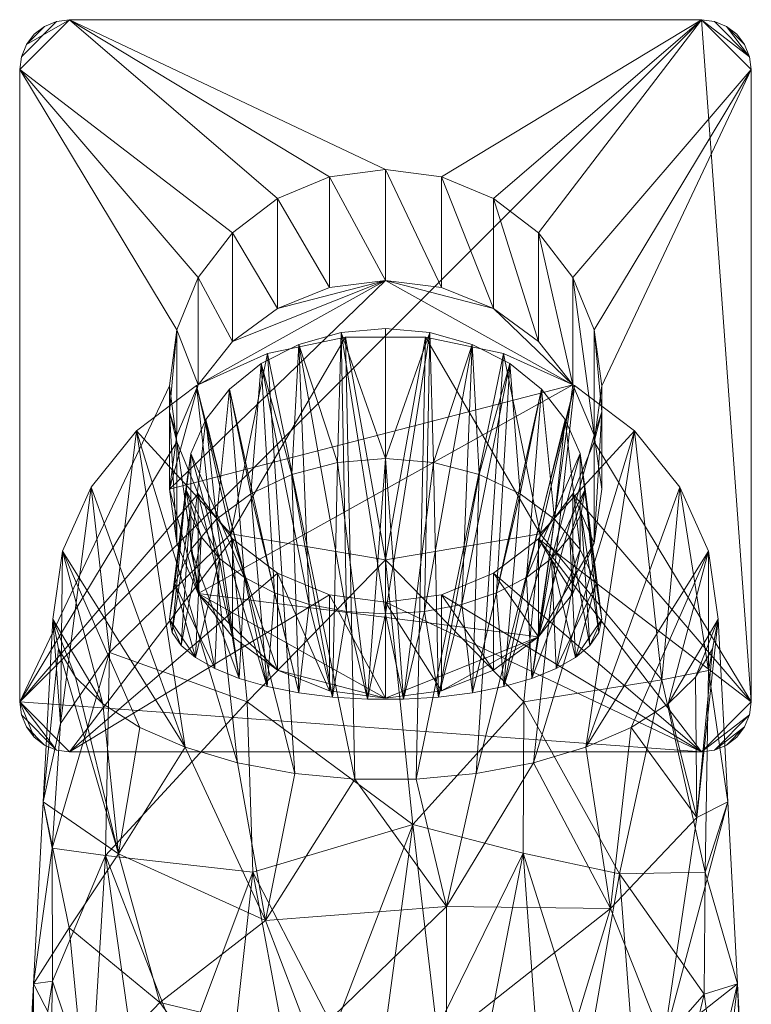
# Model space of a CAD drawing. Header units: millimetres. Extents: x -15489 to 15034, y -13406 to 13375.
# Tile 7 of 10: x -310 to -266, y -2727 to -2668. Entities that reach past the tile are written whole.
import ezdxf

# ---------------------------------------------------------------- set-up
doc = ezdxf.new("R2010")
doc.units = ezdxf.units.MM
doc.layers.add('P-SANR-FIXT', color=6, linetype='Continuous', lineweight=9)

# ---------------------------------------------------------------- blocks, each defined once
blk = doc.blocks.new('FFAS1300-601440BT0_REVIT - Acacia E deck-moiunted B_S basin mixer-348036-_3D_')
at = {"layer": 'P-SANR-FIXT'}
mesh = blk.add_polyface(dxfattribs=at)
corners = [(319, 22), (319.776, 21.898), (320.5, 21.598), (321.121, 21.121), (321.598, 20.5), (321.898, 19.776), (322, 19), (322, -19), (321.898, -19.776), (321.598, -20.5), (321.121, -21.121), (320.5, -21.598), (319.776, -21.898), (319, -22), (281, -22), (280.224, -21.898), (279.5, -21.598), (278.879, -21.121), (278.402, -20.5), (278.102, -19.776), (278, -19), (278, 19), (278.102, 19.776), (278.402, 20.5), (278.879, 21.121), (279.5, 21.598), (280.224, 21.898), (281, 22)]
mesh.append_faces([[corners[k] for k in face] for face in [(0, 7, 13, 20)]], dxfattribs={"vtx0": -1, "vtx1": -1, "vtx2": -1, "vtx3": -1})
mesh.append_faces([[corners[k] for k in face] for face in [(0, 20, 21, 27), (9, 11, 12, 8), (8, 12, 13, 7)]], dxfattribs={"vtx0": -1, "vtx2": -1})
mesh.append_faces([[corners[k] for k in face] for face in [(0, 5, 6, 7)]], dxfattribs={"vtx0": -1, "vtx3": -1})
mesh.append_faces([[corners[k] for k in face] for face in [(4, 5, 2, 3), (10, 11, 9)]], dxfattribs={"vtx1": -1})
mesh.append_faces([[corners[k] for k in face] for face in [(16, 17, 20, 15), (14, 15, 20, 13)]], dxfattribs={"vtx1": -1, "vtx2": -1})
mesh.append_faces([[corners[k] for k in face] for face in [(23, 24, 25)]], dxfattribs={"vtx2": -1})
mesh.append_faces([[corners[k] for k in face] for face in [(21, 22, 23, 27), (25, 26, 27, 23), (0, 1, 2, 5)]], dxfattribs={"vtx2": -1, "vtx3": -1})
mesh.append_faces([[corners[k] for k in face] for face in [(17, 18, 19, 20)]], dxfattribs={"vtx3": -1})
mesh = blk.add_polyface(dxfattribs=at)
corners = [(319, 22, 3), (281, 22, 3), (280.224, 21.898, 3), (279.5, 21.598, 3), (278.879, 21.121, 3), (278.402, 20.5, 3), (278.102, 19.776, 3), (278, 19, 3), (278, -19, 3), (278.102, -19.776, 3), (278.402, -20.5, 3), (278.879, -21.121, 3), (279.5, -21.598, 3), (280.224, -21.898, 3), (281, -22, 3), (319, -22, 3), (319.776, -21.898, 3), (320.5, -21.598, 3), (321.121, -21.121, 3), (321.598, -20.5, 3), (321.898, -19.776, 3), (322, -19, 3), (322, 19, 3), (321.898, 19.776, 3), (321.598, 20.5, 3), (321.121, 21.121, 3), (320.5, 21.598, 3), (319.776, 21.898, 3), (313, 0, 3), (312.557, -3.365, 3), (311.258, -6.5, 3), (309.192, -9.192, 3), (306.5, -11.258, 3), (303.365, -12.557, 3), (300, -13, 3), (296.635, -12.557, 3), (293.5, -11.258, 3), (290.808, -9.192, 3), (288.742, -6.5, 3), (287.443, -3.365, 3), (287, 0, 3), (287.443, 3.365, 3), (288.742, 6.5, 3), (290.808, 9.192, 3), (293.5, 11.258, 3), (296.635, 12.557, 3), (300, 13, 3), (303.365, 12.557, 3), (306.5, 11.258, 3), (309.192, 9.192, 3), (311.258, 6.5, 3), (312.557, 3.365, 3)]
mesh.append_faces([[corners[k] for k in face] for face in [(51, 22, 50), (31, 21, 30), (30, 21, 29), (43, 7, 42), (37, 14, 36)]], dxfattribs={"vtx0": -1, "vtx1": -1})
mesh.append_faces([[corners[k] for k in face] for face in [(0, 47, 48), (22, 51, 28), (16, 19, 20, 15), (15, 31, 32), (15, 33, 34), (7, 1, 2, 6), (6, 2, 3, 5), (14, 8, 9, 13), (13, 9, 10, 12)]], dxfattribs={"vtx0": -1, "vtx2": -1})
mesh.append_faces([[corners[k] for k in face] for face in [(15, 20, 21, 31)]], dxfattribs={"vtx0": -1, "vtx2": -1, "vtx3": -1})
mesh.append_faces([[corners[k] for k in face] for face in [(11, 12, 10)]], dxfattribs={"vtx1": -1})
mesh.append_faces([[corners[k] for k in face] for face in [(48, 49, 0), (32, 33, 15), (44, 45, 1), (41, 42, 7), (45, 46, 1), (38, 39, 8), (35, 36, 14), (39, 40, 8)]], dxfattribs={"vtx1": -1, "vtx2": -1})
mesh.append_faces([[corners[k] for k in face] for face in [(49, 50, 22, 0), (43, 44, 1, 7), (37, 38, 8, 14)]], dxfattribs={"vtx1": -1, "vtx2": -1, "vtx3": -1})
mesh.append_faces([[corners[k] for k in face] for face in [(26, 27, 23, 24), (22, 23, 27, 0), (46, 47, 0, 1), (28, 29, 21, 22), (40, 41, 7, 8), (34, 35, 14, 15)]], dxfattribs={"vtx1": -1, "vtx3": -1})
mesh.append_faces([[corners[k] for k in face] for face in [(24, 25, 26), (17, 18, 19, 16), (3, 4, 5)]], dxfattribs={"vtx2": -1})
mesh = blk.add_polyface(dxfattribs=at)
corners = [(278, 19, 3), (278.102, 19.776, 3), (278.402, 20.5, 3), (278.879, 21.121, 3), (279.5, 21.598, 3), (280.224, 21.898, 3), (281, 22, 3), (281, 22), (280.224, 21.898), (279.5, 21.598), (278.879, 21.121), (278.402, 20.5), (278.102, 19.776), (278, 19)]
mesh.append_faces([[corners[k] for k in face] for face in [(7, 8, 5, 6), (0, 1, 12, 13)]], dxfattribs={"vtx1": -1})
mesh.append_faces([[corners[k] for k in face] for face in [(8, 9, 4, 5), (3, 4, 9, 10), (10, 11, 2, 3), (11, 12, 1, 2)]], dxfattribs={"vtx1": -1, "vtx3": -1})
mesh = blk.add_polyface(dxfattribs=at)
corners = [(319, 22, 3), (319, 22), (281, 22), (281, 22, 3)]
mesh.append_faces([[corners[k] for k in face] for face in [(0, 1, 2, 3)]])
mesh = blk.add_polyface(dxfattribs=at)
corners = [(319, 22, 3), (319.776, 21.898, 3), (320.5, 21.598, 3), (321.121, 21.121, 3), (321.598, 20.5, 3), (321.898, 19.776, 3), (322, 19, 3), (322, 19), (321.898, 19.776), (321.598, 20.5), (321.121, 21.121), (320.5, 21.598), (319.776, 21.898), (319, 22)]
mesh.append_faces([[corners[k] for k in face] for face in [(7, 8, 5, 6), (0, 1, 12, 13)]], dxfattribs={"vtx1": -1})
mesh.append_faces([[corners[k] for k in face] for face in [(8, 9, 4, 5), (3, 4, 9, 10), (10, 11, 2, 3), (11, 12, 1, 2)]], dxfattribs={"vtx1": -1, "vtx3": -1})
mesh = blk.add_polyface(dxfattribs=at)
corners = [(278, 19, 3), (278, 19), (278, -19), (278, -19, 3)]
mesh.append_faces([[corners[k] for k in face] for face in [(0, 1, 2, 3)]])
mesh = blk.add_polyface(dxfattribs=at)
corners = [(322, -19, 3), (322, -19), (322, 19), (322, 19, 3)]
mesh.append_faces([[corners[k] for k in face] for face in [(0, 1, 2, 3)]])
mesh = blk.add_polyface(dxfattribs=at)
corners = [(287, -6.218, 50.146), (287.443, -2.97, 51.023), (288.742, 0.057, 51.84), (290.808, 2.656, 52.542), (293.5, 4.651, 53.08), (296.635, 5.905, 53.418), (300, 6.332, 53.534), (303.365, 5.905, 53.418), (306.5, 4.651, 53.08), (309.192, 2.656, 52.542), (311.258, 0.057, 51.84), (312.557, -2.97, 51.023), (313, -6.218, 50.146), (313, -1.561, 26.899), (313, 0, 3.242), (312.557, 3.365, 3.242), (311.258, 6.5, 3.242), (309.192, 9.192, 3.242), (306.5, 11.258, 3.242), (303.365, 12.557, 3.242), (300, 13, 3.242), (296.635, 12.557, 3.242), (293.5, 11.258, 3.242), (290.808, 9.192, 3.242), (288.742, 6.5, 3.242), (287.443, 3.365, 3.242), (287, 0, 3.242), (287, -1.561, 26.899)]
mesh.append_faces([[corners[k] for k in face] for face in [(6, 21, 5), (9, 18, 8), (8, 19, 7), (11, 16, 10), (4, 23, 3), (22, 5, 21), (24, 3, 23), (21, 6, 20)]], dxfattribs={"vtx0": -1, "vtx1": -1})
mesh.append_faces([[corners[k] for k in face] for face in [(27, 1, 25), (11, 13, 15)]], dxfattribs={"vtx0": -1, "vtx1": -1, "vtx2": -1})
mesh.append_faces([[corners[k] for k in face] for face in [(17, 9, 10), (25, 1, 2), (22, 4, 5), (9, 17, 18), (8, 18, 19), (10, 16, 17), (4, 22, 23)]], dxfattribs={"vtx0": -1, "vtx2": -1})
mesh.append_faces([[corners[k] for k in face] for face in [(26, 27, 25)]], dxfattribs={"vtx1": -1})
mesh.append_faces([[corners[k] for k in face] for face in [(6, 7, 20), (2, 3, 24), (15, 16, 11), (19, 20, 7), (24, 25, 2)]], dxfattribs={"vtx1": -1, "vtx2": -1})
mesh.append_faces([[corners[k] for k in face] for face in [(27, 0, 1), (11, 12, 13), (13, 14, 15)]], dxfattribs={"vtx2": -1})
mesh = blk.add_polyface(dxfattribs=at)
corners = [(287, 0, 3.242), (287.443, 3.365, 3.242), (288.742, 6.5, 3.242), (290.808, 9.192, 3.242), (293.5, 11.258, 3.242), (296.635, 12.557, 3.242), (300, 13, 3.242), (303.365, 12.557, 3.242), (306.5, 11.258, 3.242), (309.192, 9.192, 3.242), (311.258, 6.5, 3.242), (312.557, 3.365, 3.242), (313, 0, 3.242), (313, 0, 3), (312.557, 3.365, 3), (311.258, 6.5, 3), (309.192, 9.192, 3), (306.5, 11.258, 3), (303.365, 12.557, 3), (300, 13, 3), (296.635, 12.557, 3), (293.5, 11.258, 3), (290.808, 9.192, 3), (288.742, 6.5, 3), (287.443, 3.365, 3), (287, 0, 3)]
mesh.append_faces([[corners[k] for k in face] for face in [(1, 24, 25, 0)]], dxfattribs={"vtx0": -1})
mesh.append_faces([[corners[k] for k in face] for face in [(11, 14, 15, 10), (9, 16, 17, 8), (10, 15, 16, 9), (8, 17, 18, 7), (19, 6, 7, 18), (5, 20, 21, 4), (4, 21, 22, 3), (2, 23, 24, 1), (3, 22, 23, 2), (20, 5, 6, 19)]], dxfattribs={"vtx0": -1, "vtx2": -1})
mesh.append_faces([[corners[k] for k in face] for face in [(12, 13, 14, 11)]], dxfattribs={"vtx2": -1})
mesh = blk.add_polyface(dxfattribs=at)
corners = [(287, -6.218, 50.146), (287.443, -9.467, 49.269), (288.742, -12.494, 48.452), (290.808, -15.093, 47.751), (293.5, -17.088, 47.213), (296.635, -18.342, 46.874), (300, -18.769, 46.759), (303.365, -18.342, 46.874), (306.5, -17.088, 47.213), (309.192, -15.093, 47.751), (311.258, -12.494, 48.452), (312.557, -9.467, 49.269), (313, -6.218, 50.146), (312.557, -2.97, 51.023), (311.258, 0.057, 51.84), (309.192, 2.656, 52.542), (306.5, 4.651, 53.08), (303.365, 5.905, 53.418), (300, 6.332, 53.534), (296.635, 5.905, 53.418), (293.5, 4.651, 53.08), (290.808, 2.656, 52.542), (288.742, 0.057, 51.84), (287.443, -2.97, 51.023)]
mesh.append_faces([[corners[k] for k in face] for face in [(13, 11, 12)]], dxfattribs={"vtx0": -1})
mesh.append_faces([[corners[k] for k in face] for face in [(7, 9, 6)]], dxfattribs={"vtx0": -1, "vtx1": -1})
mesh.append_faces([[corners[k] for k in face] for face in [(22, 0, 18), (14, 0, 2), (2, 4, 6), (6, 9, 2), (14, 16, 18), (2, 9, 14), (11, 13, 9), (14, 18, 0)]], dxfattribs={"vtx0": -1, "vtx1": -1, "vtx2": -1})
mesh.append_faces([[corners[k] for k in face] for face in [(18, 21, 22)]], dxfattribs={"vtx0": -1, "vtx2": -1})
mesh.append_faces([[corners[k] for k in face] for face in [(3, 4, 2), (5, 6, 4), (19, 20, 18), (15, 16, 14), (8, 9, 7), (10, 11, 9)]], dxfattribs={"vtx1": -1})
mesh.append_faces([[corners[k] for k in face] for face in [(20, 21, 18), (13, 14, 9)]], dxfattribs={"vtx1": -1, "vtx2": -1})
mesh.append_faces([[corners[k] for k in face] for face in [(22, 23, 0), (0, 1, 2), (16, 17, 18)]], dxfattribs={"vtx2": -1})
mesh = blk.add_polyface(dxfattribs=at)
corners = [(312, -6.218, 50.146), (311.699, -4.07, 50.726), (310.812, -2.03, 51.277), (309.382, -0.199, 51.771), (307.482, 1.33, 52.183), (305.207, 2.48, 52.494), (302.67, 3.194, 52.687), (300, 3.436, 52.752), (297.33, 3.194, 52.687), (294.793, 2.48, 52.494), (292.518, 1.33, 52.183), (290.618, -0.199, 51.771), (289.188, -2.03, 51.277), (288.301, -4.07, 50.726), (288, -6.218, 50.146), (287, -14.036, 79.11), (287.326, -11.887, 79.69), (288.287, -9.847, 80.24), (289.836, -8.016, 80.734), (291.895, -6.488, 81.147), (294.36, -5.337, 81.458), (297.107, -4.623, 81.65), (300, -4.381, 81.716), (302.893, -4.623, 81.65), (305.641, -5.337, 81.458), (308.105, -6.488, 81.147), (310.164, -8.016, 80.734), (311.713, -9.847, 80.24), (312.674, -11.887, 79.69), (313, -14.036, 79.11)]
mesh.append_faces([[corners[k] for k in face] for face in [(1, 28, 0), (2, 27, 1), (6, 23, 5), (25, 4, 24), (23, 6, 22), (21, 9, 20), (8, 22, 7)]], dxfattribs={"vtx0": -1, "vtx1": -1})
mesh.append_faces([[corners[k] for k in face] for face in [(25, 3, 4), (20, 9, 10), (18, 11, 12), (19, 10, 11), (16, 13, 14), (11, 18, 19), (12, 17, 18)]], dxfattribs={"vtx0": -1, "vtx2": -1})
mesh.append_faces([[corners[k] for k in face] for face in [(4, 5, 24), (2, 3, 26), (26, 27, 2), (27, 28, 1), (23, 24, 5), (25, 26, 3), (6, 7, 22), (12, 13, 17), (21, 22, 8), (8, 9, 21), (19, 20, 10), (16, 17, 13)]], dxfattribs={"vtx1": -1, "vtx2": -1})
mesh.append_faces([[corners[k] for k in face] for face in [(28, 29, 0), (14, 15, 16)]], dxfattribs={"vtx2": -1})
mesh = blk.add_polyface(dxfattribs=at)
corners = [(312, -6.218, 50.146), (311.769, -7.681, 49.751), (311.087, -9.088, 49.372), (309.978, -10.384, 49.022), (308.485, -11.52, 48.715), (306.667, -12.452, 48.464), (304.592, -13.145, 48.277), (302.341, -13.572, 48.162), (300, -13.716, 48.123), (297.659, -13.572, 48.162), (295.408, -13.145, 48.277), (293.333, -12.452, 48.464), (291.515, -11.52, 48.715), (290.022, -10.384, 49.022), (288.913, -9.088, 49.372), (288.231, -7.681, 49.751), (288, -6.218, 50.146), (288.301, -4.07, 50.726), (289.188, -2.03, 51.277), (290.618, -0.199, 51.771), (292.518, 1.33, 52.183), (294.793, 2.48, 52.494), (297.33, 3.194, 52.687), (300, 3.436, 52.752), (302.67, 3.194, 52.687), (305.207, 2.48, 52.494), (307.482, 1.33, 52.183), (309.382, -0.199, 51.771), (310.812, -2.03, 51.277), (311.699, -4.07, 50.726)]
mesh.append_faces([[corners[k] for k in face] for face in [(10, 21, 9), (11, 20, 10), (12, 19, 11), (6, 26, 5), (5, 27, 4), (21, 10, 20), (29, 4, 28), (0, 3, 29), (17, 13, 16)]], dxfattribs={"vtx0": -1, "vtx1": -1})
mesh.append_faces([[corners[k] for k in face] for face in [(17, 12, 13), (25, 6, 7), (0, 2, 3), (29, 3, 4), (24, 7, 8), (9, 21, 22), (4, 27, 28), (6, 25, 26), (5, 26, 27), (7, 24, 25)]], dxfattribs={"vtx0": -1, "vtx2": -1})
mesh.append_faces([[corners[k] for k in face] for face in [(13, 14, 16), (8, 9, 22), (17, 18, 12), (18, 19, 12), (19, 20, 11), (22, 23, 8), (23, 24, 8)]], dxfattribs={"vtx1": -1, "vtx2": -1})
mesh.append_faces([[corners[k] for k in face] for face in [(0, 1, 2), (14, 15, 16)]], dxfattribs={"vtx2": -1})
mesh = blk.add_polyface(dxfattribs=at)
corners = [(320, -14.036, 79.11), (319.418, -9.948, 80.225), (317.709, -6.099, 81.275), (314.97, -2.71, 82.2), (311.361, 0.02, 82.945), (307.092, 1.935, 83.467), (302.41, 2.919, 83.736), (297.59, 2.919, 83.736), (292.908, 1.935, 83.467), (288.639, 0.02, 82.945), (285.03, -2.71, 82.2), (282.291, -6.099, 81.275), (280.582, -9.948, 80.225), (280, -14.036, 79.11), (279.417, -25.015, 116.934), (278.834, -35.938, 149.71), (278.252, -46.805, 177.438), (279.783, -44.335, 177.899), (282.272, -42.646, 177.682), (285.014, -41.345, 177.349), (287.843, -40.343, 177.023), (290.884, -39.547, 176.734), (293.849, -39.011, 176.527), (296.906, -38.684, 176.395), (300, -38.574, 176.351), (303.094, -38.684, 176.395), (306.151, -39.011, 176.527), (309.116, -39.547, 176.734), (312.157, -40.343, 177.023), (314.986, -41.345, 177.349), (317.728, -42.646, 177.682), (320.217, -44.335, 177.899), (321.748, -46.805, 177.438), (321.166, -35.938, 149.71), (320.583, -25.015, 116.934), (308.321, -19.002, 135.41), (291.679, -19.002, 135.41), (301.643, -26.367, 153.372), (314.08, -29.332, 153.7), (283.158, -28.238, 147.499), (292.013, -29.239, 157.598), (316.618, -17.68, 120.904), (300, -10.459, 118.263), (283.401, -16.031, 116.391), (309.309, -8.899, 110.113), (290.691, -8.899, 110.113), (319.224, -29.233, 144.301), (319.164, -36.568, 162.672), (308.28, -28.086, 155.124), (279.952, -27.784, 136.553), (279.978, -35.784, 158.57), (280.45, -20.291, 116.476), (319.421, -17.116, 106.889)]
mesh.append_faces([[corners[k] for k in face] for face in [(1, 52, 0), (18, 50, 17), (28, 48, 27), (4, 44, 3), (8, 45, 7), (2, 52, 1), (3, 41, 2), (29, 38, 28), (13, 51, 12), (22, 40, 21), (34, 46, 33), (11, 43, 10), (24, 37, 23)]], dxfattribs={"vtx0": -1, "vtx1": -1})
mesh.append_faces([[corners[k] for k in face] for face in [(39, 49, 50), (35, 38, 41), (52, 2, 41), (11, 51, 43), (3, 44, 41), (6, 42, 44), (48, 37, 25), (43, 49, 39), (33, 46, 47), (37, 48, 35), (40, 36, 39), (10, 43, 45), (38, 35, 48), (36, 40, 37), (34, 52, 46), (49, 15, 50), (33, 47, 31), (29, 47, 38), (14, 49, 51), (36, 43, 39), (41, 44, 35), (43, 51, 49), (42, 45, 36), (42, 37, 35), (23, 37, 40), (20, 40, 39), (18, 39, 50), (37, 42, 36), (46, 41, 38), (36, 45, 43), (48, 28, 38), (7, 45, 42), (38, 47, 46), (42, 35, 44), (46, 52, 41)]], dxfattribs={"vtx0": -1, "vtx1": -1, "vtx2": -1})
mesh.append_faces([[corners[k] for k in face] for face in [(52, 34, 0), (48, 26, 27), (48, 25, 26), (45, 9, 10), (44, 5, 6), (51, 13, 14), (37, 24, 25), (47, 30, 31), (40, 22, 23), (39, 19, 20)]], dxfattribs={"vtx0": -1, "vtx2": -1})
mesh.append_faces([[corners[k] for k in face] for face in [(15, 16, 50), (29, 30, 47), (4, 5, 44), (6, 7, 42), (14, 15, 49), (18, 19, 39), (8, 9, 45), (20, 21, 40), (16, 17, 50), (11, 12, 51)]], dxfattribs={"vtx1": -1, "vtx2": -1})
mesh.append_faces([[corners[k] for k in face] for face in [(31, 32, 33)]], dxfattribs={"vtx2": -1})
mesh = blk.add_polyface(dxfattribs=at)
corners = [(320, -14.036, 79.11), (319.658, -15.808, 78.626), (318.649, -17.521, 78.159), (317.005, -19.115, 77.724), (314.781, -20.536, 77.336), (312.045, -21.729, 77.011), (308.898, -22.661, 76.757), (305.456, -23.306, 76.581), (301.838, -23.64, 76.489), (298.162, -23.64, 76.489), (294.544, -23.306, 76.581), (291.102, -22.661, 76.757), (287.955, -21.729, 77.011), (285.219, -20.536, 77.336), (282.995, -19.115, 77.724), (281.351, -17.521, 78.159), (280.342, -15.808, 78.626), (280, -14.036, 79.11), (280.582, -9.948, 80.225), (282.291, -6.099, 81.275), (285.03, -2.71, 82.2), (288.639, 0.02, 82.945), (292.908, 1.935, 83.467), (297.59, 2.919, 83.736), (302.41, 2.919, 83.736), (307.092, 1.935, 83.467), (311.361, 0.02, 82.945), (314.97, -2.71, 82.2), (317.709, -6.099, 81.275), (319.418, -9.948, 80.225)]
mesh.append_faces([[corners[k] for k in face] for face in [(10, 22, 9), (11, 21, 10), (12, 20, 11), (6, 27, 5), (5, 29, 4), (15, 17, 14), (21, 11, 20), (29, 5, 28), (0, 3, 29)]], dxfattribs={"vtx0": -1, "vtx1": -1})
mesh.append_faces([[corners[k] for k in face] for face in [(18, 12, 13), (26, 6, 7), (0, 2, 3), (29, 3, 4), (25, 7, 8), (10, 21, 22), (5, 27, 28), (7, 25, 26), (6, 26, 27)]], dxfattribs={"vtx0": -1, "vtx2": -1})
mesh.append_faces([[corners[k] for k in face] for face in [(13, 14, 18), (17, 18, 14), (18, 19, 12), (19, 20, 12), (22, 23, 9), (24, 25, 8)]], dxfattribs={"vtx1": -1, "vtx2": -1})
mesh.append_faces([[corners[k] for k in face] for face in [(8, 9, 23, 24)]], dxfattribs={"vtx1": -1, "vtx3": -1})
mesh.append_faces([[corners[k] for k in face] for face in [(0, 1, 2), (15, 16, 17)]], dxfattribs={"vtx2": -1})
mesh = blk.add_polyface(dxfattribs=at)
corners = [(313, 0, 3.242), (312.557, -3.365, 3.242), (311.258, -6.5, 3.242), (309.192, -9.192, 3.242), (306.5, -11.258, 3.242), (303.365, -12.557, 3.242), (300, -13, 3.242), (296.635, -12.557, 3.242), (293.5, -11.258, 3.242), (290.808, -9.192, 3.242), (288.742, -6.5, 3.242), (287.443, -3.365, 3.242), (287, 0, 3.242), (287, 0, 3), (287.443, -3.365, 3), (288.742, -6.5, 3), (290.808, -9.192, 3), (293.5, -11.258, 3), (296.635, -12.557, 3), (300, -13, 3), (303.365, -12.557, 3), (306.5, -11.258, 3), (309.192, -9.192, 3), (311.258, -6.5, 3), (312.557, -3.365, 3), (313, 0, 3)]
mesh.append_faces([[corners[k] for k in face] for face in [(1, 24, 25, 0)]], dxfattribs={"vtx0": -1})
mesh.append_faces([[corners[k] for k in face] for face in [(11, 14, 15, 10), (9, 16, 17, 8), (10, 15, 16, 9), (8, 17, 18, 7), (19, 6, 7, 18), (5, 20, 21, 4), (4, 21, 22, 3), (2, 23, 24, 1), (3, 22, 23, 2), (20, 5, 6, 19)]], dxfattribs={"vtx0": -1, "vtx2": -1})
mesh.append_faces([[corners[k] for k in face] for face in [(12, 13, 14, 11)]], dxfattribs={"vtx2": -1})
mesh = blk.add_polyface(dxfattribs=at)
corners = [(313, -6.218, 50.146), (312.557, -9.467, 49.269), (311.258, -12.494, 48.452), (309.192, -15.093, 47.751), (306.5, -17.088, 47.213), (303.365, -18.342, 46.874), (300, -18.769, 46.759), (296.635, -18.342, 46.874), (293.5, -17.088, 47.213), (290.808, -15.093, 47.751), (288.742, -12.494, 48.452), (287.443, -9.467, 49.269), (287, -6.218, 50.146), (287, -1.561, 26.899), (287, 0, 3.242), (287.443, -3.365, 3.242), (288.742, -6.5, 3.242), (290.808, -9.192, 3.242), (293.5, -11.258, 3.242), (296.635, -12.557, 3.242), (300, -13, 3.242), (303.365, -12.557, 3.242), (306.5, -11.258, 3.242), (309.192, -9.192, 3.242), (311.258, -6.5, 3.242), (312.557, -3.365, 3.242), (313, 0, 3.242), (313, -1.561, 26.899)]
mesh.append_faces([[corners[k] for k in face] for face in [(15, 13, 14)]], dxfattribs={"vtx0": -1})
mesh.append_faces([[corners[k] for k in face] for face in [(8, 18, 7), (9, 17, 8), (10, 16, 9), (20, 6, 19)]], dxfattribs={"vtx0": -1, "vtx1": -1})
mesh.append_faces([[corners[k] for k in face] for face in [(15, 11, 13), (25, 27, 1)]], dxfattribs={"vtx0": -1, "vtx1": -1, "vtx2": -1})
mesh.append_faces([[corners[k] for k in face] for face in [(15, 10, 11), (24, 1, 2), (23, 2, 3), (22, 3, 4), (9, 16, 17), (8, 17, 18), (4, 21, 22)]], dxfattribs={"vtx0": -1, "vtx2": -1})
mesh.append_faces([[corners[k] for k in face] for face in [(12, 13, 11), (0, 1, 27), (26, 27, 25)]], dxfattribs={"vtx1": -1})
mesh.append_faces([[corners[k] for k in face] for face in [(6, 7, 19), (5, 6, 20), (4, 5, 21), (15, 16, 10), (18, 19, 7), (20, 21, 5), (22, 23, 3), (23, 24, 2), (24, 25, 1)]], dxfattribs={"vtx1": -1, "vtx2": -1})
mesh = blk.add_polyface(dxfattribs=at)
corners = [(313, -14.036, 79.11), (312.674, -11.887, 79.69), (311.713, -9.847, 80.24), (310.164, -8.016, 80.734), (308.105, -6.488, 81.147), (305.641, -5.337, 81.458), (302.893, -4.623, 81.65), (300, -4.381, 81.716), (297.107, -4.623, 81.65), (294.36, -5.337, 81.458), (291.895, -6.488, 81.147), (289.836, -8.016, 80.734), (288.287, -9.847, 80.24), (287.326, -11.887, 79.69), (287, -14.036, 79.11), (287.177, -14.83, 78.895), (287.704, -15.603, 78.687), (288.567, -16.333, 78.49), (289.741, -17.001, 78.31), (291.195, -17.587, 78.151), (292.89, -18.077, 78.019), (294.778, -18.457, 77.917), (296.809, -18.715, 77.847), (298.926, -18.847, 77.811), (301.074, -18.847, 77.811), (303.191, -18.715, 77.847), (305.222, -18.457, 77.917), (307.11, -18.077, 78.019), (308.805, -17.587, 78.151), (310.259, -17.001, 78.31), (311.433, -16.333, 78.49), (312.296, -15.603, 78.687), (312.823, -14.83, 78.895)]
mesh.append_faces([[corners[k] for k in face] for face in [(25, 6, 24), (27, 4, 26), (28, 3, 27), (21, 10, 20), (20, 11, 19), (2, 29, 1), (5, 26, 4), (14, 17, 13)]], dxfattribs={"vtx0": -1, "vtx1": -1})
mesh.append_faces([[corners[k] for k in face] for face in [(5, 25, 26), (2, 28, 29), (7, 23, 24), (9, 21, 22), (13, 17, 18), (14, 16, 17), (12, 18, 19), (8, 22, 23), (25, 5, 6), (18, 12, 13), (21, 9, 10), (22, 8, 9)]], dxfattribs={"vtx0": -1, "vtx2": -1})
mesh.append_faces([[corners[k] for k in face] for face in [(15, 16, 14)]], dxfattribs={"vtx1": -1})
mesh.append_faces([[corners[k] for k in face] for face in [(29, 30, 1), (30, 31, 0), (0, 1, 30), (2, 3, 28), (3, 4, 27), (6, 7, 24), (11, 12, 19), (10, 11, 20), (7, 8, 23)]], dxfattribs={"vtx1": -1, "vtx2": -1})
mesh.append_faces([[corners[k] for k in face] for face in [(31, 32, 0)]], dxfattribs={"vtx2": -1})
mesh = blk.add_polyface(dxfattribs=at)
corners = [(288, -6.218, 50.146), (288.231, -7.681, 49.751), (288.913, -9.088, 49.372), (290.022, -10.384, 49.022), (291.515, -11.52, 48.715), (293.333, -12.452, 48.464), (295.408, -13.145, 48.277), (297.659, -13.572, 48.162), (300, -13.716, 48.123), (302.341, -13.572, 48.162), (304.592, -13.145, 48.277), (306.667, -12.452, 48.464), (308.485, -11.52, 48.715), (309.978, -10.384, 49.022), (311.087, -9.088, 49.372), (311.769, -7.681, 49.751), (312, -6.218, 50.146), (313, -14.036, 79.11), (312.823, -14.83, 78.895), (312.296, -15.603, 78.687), (311.433, -16.333, 78.49), (310.259, -17.001, 78.31), (308.805, -17.587, 78.151), (307.11, -18.077, 78.019), (305.222, -18.457, 77.917), (303.191, -18.715, 77.847), (301.074, -18.847, 77.811), (298.926, -18.847, 77.811), (296.809, -18.715, 77.847), (294.778, -18.457, 77.917), (292.89, -18.077, 78.019), (291.195, -17.587, 78.151), (289.741, -17.001, 78.31), (288.567, -16.333, 78.49), (287.704, -15.603, 78.687), (287.177, -14.83, 78.895), (287, -14.036, 79.11)]
mesh.append_faces([[corners[k] for k in face] for face in [(1, 35, 0), (28, 7, 27), (12, 23, 11), (16, 18, 15), (23, 12, 22), (21, 13, 20), (19, 15, 18)]], dxfattribs={"vtx0": -1, "vtx1": -1})
mesh.append_faces([[corners[k] for k in face] for face in [(34, 1, 2), (30, 4, 5), (28, 6, 7), (27, 7, 8), (4, 30, 31), (6, 28, 29), (22, 12, 13), (20, 13, 14), (11, 23, 24), (13, 21, 22), (8, 26, 27)]], dxfattribs={"vtx0": -1, "vtx2": -1})
mesh.append_faces([[corners[k] for k in face] for face in [(2, 3, 33), (5, 6, 29), (3, 4, 31), (33, 34, 2), (34, 35, 1), (29, 30, 5), (31, 32, 3), (32, 33, 3), (9, 10, 25), (10, 11, 24), (8, 9, 26), (14, 15, 19), (24, 25, 10), (25, 26, 9), (19, 20, 14)]], dxfattribs={"vtx1": -1, "vtx2": -1})
mesh.append_faces([[corners[k] for k in face] for face in [(35, 36, 0), (16, 17, 18)]], dxfattribs={"vtx2": -1})
mesh = blk.add_polyface(dxfattribs=at)
corners = [(280, -14.036, 79.11), (280.342, -15.808, 78.626), (281.351, -17.521, 78.159), (282.995, -19.115, 77.724), (285.219, -20.536, 77.336), (287.955, -21.729, 77.011), (291.102, -22.661, 76.757), (294.544, -23.306, 76.581), (298.162, -23.64, 76.489), (301.838, -23.64, 76.489), (305.456, -23.306, 76.581), (308.898, -22.661, 76.757), (312.045, -21.729, 77.011), (314.781, -20.536, 77.336), (317.005, -19.115, 77.724), (318.649, -17.521, 78.159), (319.658, -15.808, 78.626), (320, -14.036, 79.11), (320.583, -25.015, 116.934), (321.166, -35.938, 149.71), (321.748, -46.805, 177.438), (321.59, -47.858, 176.868), (321.155, -48.79, 176.228), (319.986, -50.075, 175.103), (318.491, -51.052, 174.028), (316.822, -51.804, 173.05), (315.006, -52.405, 172.161), (311.448, -53.365, 171.197), (307.687, -54.169, 170.901), (303.873, -54.692, 170.861), (300, -54.877, 170.871), (296.907, -54.758, 170.863), (293.842, -54.417, 170.869), (290.813, -53.88, 170.971), (287.841, -53.185, 171.314), (284.994, -52.405, 172.161), (283.178, -51.804, 173.05), (281.509, -51.052, 174.028), (280.014, -50.075, 175.103), (278.845, -48.79, 176.228), (278.41, -47.858, 176.868), (278.252, -46.805, 177.438), (278.834, -35.938, 149.71), (279.417, -25.015, 116.934), (286.429, -37.061, 129.691), (303.664, -39.193, 128.961), (316.718, -39.455, 141.439), (281.885, -41.854, 150.74), (292.471, -45.368, 148.34), (313.537, -31.417, 112.184), (292.786, -32.139, 108.293), (283.937, -28.132, 105.954), (303.663, -31.296, 103.803), (319.44, -43.218, 157.488), (305.633, -46.769, 151.293), (280.975, -32.582, 127.458), (310.715, -40.648, 137.217), (313.129, -46.299, 155.061), (318.732, -25.942, 106.285), (295.488, -39.223, 129.319)]
mesh.append_faces([[corners[k] for k in face] for face in [(42, 40, 41)]], dxfattribs={"vtx0": -1})
mesh.append_faces([[corners[k] for k in face] for face in [(6, 50, 5), (9, 52, 8), (7, 50, 6), (5, 51, 4), (38, 47, 37), (37, 47, 36), (8, 50, 7), (10, 52, 9), (16, 58, 15), (31, 48, 30), (4, 51, 3), (25, 53, 24), (23, 53, 22), (30, 54, 29)]], dxfattribs={"vtx0": -1, "vtx1": -1})
mesh.append_faces([[corners[k] for k in face] for face in [(43, 51, 55), (50, 51, 5), (52, 50, 8), (56, 49, 46), (42, 47, 39), (46, 19, 53), (55, 51, 44), (48, 34, 47), (11, 49, 52), (44, 48, 47), (59, 44, 50), (44, 59, 48), (46, 58, 18), (54, 59, 45), (58, 49, 13), (57, 46, 53), (57, 56, 46), (42, 55, 47), (44, 47, 55), (49, 56, 45), (58, 46, 49), (30, 48, 54), (56, 57, 54), (45, 52, 49), (54, 57, 28), (54, 48, 59), (53, 19, 21), (52, 45, 59), (57, 53, 25), (51, 43, 1), (50, 52, 59), (56, 54, 45), (51, 50, 44)]], dxfattribs={"vtx0": -1, "vtx1": -1, "vtx2": -1})
mesh.append_faces([[corners[k] for k in face] for face in [(51, 1, 2), (51, 2, 3), (42, 39, 40), (52, 10, 11), (47, 34, 35), (48, 33, 34), (57, 26, 27), (48, 31, 32), (58, 13, 14), (49, 11, 12), (58, 14, 15), (58, 17, 18), (57, 27, 28), (53, 23, 24), (54, 28, 29), (55, 42, 43)]], dxfattribs={"vtx0": -1, "vtx2": -1})
mesh.append_faces([[corners[k] for k in face] for face in [(0, 1, 43), (20, 21, 19)]], dxfattribs={"vtx1": -1})
mesh.append_faces([[corners[k] for k in face] for face in [(38, 39, 47), (32, 33, 48), (35, 36, 47), (16, 17, 58), (18, 19, 46), (12, 13, 49), (25, 26, 57), (21, 22, 53)]], dxfattribs={"vtx1": -1, "vtx2": -1})
mesh = blk.add_polyface(dxfattribs=at)
corners = [(281, -22, 3), (280.224, -21.898, 3), (279.5, -21.598, 3), (278.879, -21.121, 3), (278.402, -20.5, 3), (278.102, -19.776, 3), (278, -19, 3), (278, -19), (278.102, -19.776), (278.402, -20.5), (278.879, -21.121), (279.5, -21.598), (280.224, -21.898), (281, -22)]
mesh.append_faces([[corners[k] for k in face] for face in [(7, 8, 5, 6), (0, 1, 12, 13)]], dxfattribs={"vtx1": -1})
mesh.append_faces([[corners[k] for k in face] for face in [(8, 9, 4, 5), (3, 4, 9, 10), (10, 11, 2, 3), (11, 12, 1, 2)]], dxfattribs={"vtx1": -1, "vtx3": -1})
mesh = blk.add_polyface(dxfattribs=at)
corners = [(322, -19, 3), (321.898, -19.776, 3), (321.598, -20.5, 3), (321.121, -21.121, 3), (320.5, -21.598, 3), (319.776, -21.898, 3), (319, -22, 3), (319, -22), (319.776, -21.898), (320.5, -21.598), (321.121, -21.121), (321.598, -20.5), (321.898, -19.776), (322, -19)]
mesh.append_faces([[corners[k] for k in face] for face in [(7, 8, 5, 6), (0, 1, 12, 13)]], dxfattribs={"vtx1": -1})
mesh.append_faces([[corners[k] for k in face] for face in [(8, 9, 4, 5), (3, 4, 9, 10), (10, 11, 2, 3), (11, 12, 1, 2)]], dxfattribs={"vtx1": -1, "vtx3": -1})
mesh = blk.add_polyface(dxfattribs=at)
corners = [(281, -22, 3), (281, -22), (319, -22), (319, -22, 3)]
mesh.append_faces([[corners[k] for k in face] for face in [(0, 1, 2, 3)]])

msp = doc.modelspace()

# ---------------------------------------------------------------- block references
at = {"layer": 'P-SANR-FIXT'}
msp.add_blockref('FFAS1300-601440BT0_REVIT - Acacia E deck-moiunted B_S basin mixer-348036-_3D_', (-587.869, -2690.122), dxfattribs=at)

doc.saveas('drawing.dxf')
